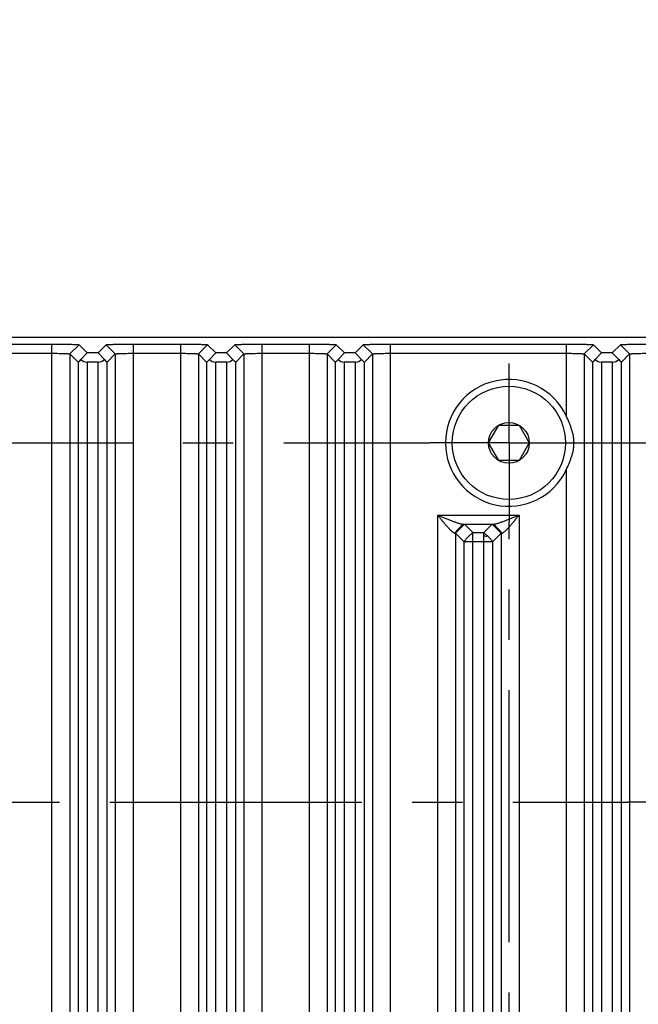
# Model space of a CAD drawing. Header units: inches. Extents: x 0 to 34, y 0 to 22.
# Tile 20 of 126: x 6.8 to 8.5, y 16.5 to 19.3. Entities that reach past the tile are written whole.
import ezdxf

# ---------------------------------------------------------------- set-up
doc = ezdxf.new("R2010")
doc.units = ezdxf.units.IN
doc.header["$LTSCALE"] = 1.87
doc.header["$MEASUREMENT"] = 0
doc.linetypes.add('CENTER', pattern=[0.6, 0.375, -0.075, 0.075, -0.075])
doc.layers.get('0').update_dxf_attribs({"linetype": 'CONTINUOUS'})
for name, color, linetype in [('02___PRT_ALL_AXES', 7, 'CONTINUOUS'), ('DEFAULT_1', 7, 'CENTER'), ('DIMENSIONS', 7, 'CONTINUOUS')]:
    doc.layers.add(name, color=color, linetype=linetype)
doc.styles.get("Standard").update_dxf_attribs({"font": 'txt', "width": 0.8})
doc.dimstyles.new('DIMSTYLE_1', dxfattribs={"dimtxt": 0.125, "dimasz": 0.18, "dimexe": 0.125, "dimexo": 0.0625, "dimgap": 0.03125, "dimtad": 0, "dimtih": 1, "dimtoh": 1, "dimdec": 3, "dimzin": 4, "dimdsep": 46, "dimtxsty": 'STANDARD', "dimblk": '_FILLED', "dimblk1": '_FILLED', "dimblk2": '_FILLED', "dimcen": 0.09, "dimadec": 0, "dimazin": 0, "dimtp": 0.001, "dimtm": 0.001, "dimtfac": 1, "dimtdec": 3, "dimtofl": 0, "dimtmove": 0, "dimatfit": 3, "dimldrblk": '_FILLED', "dimfxl": 1, "dimtolj": 1, "dimtzin": 4, "dimarcsym": 0})

# ---------------------------------------------------------------- blocks, each defined once
blk = doc.blocks.new('*D9')
at = {"layer": 'DIMENSIONS', "color": 2, "linetype": 'CONTINUOUS'}
blk.add_line((16.8716, 13.4267), (16.8716, 19.0618), dxfattribs=at)
at = {"layer": 'DIMENSIONS', "color": 2, "linetype": 'CONTINUOUS', "insert": (16.8091, 19.1243), "char_height": 0.125, "width": 1.825, "attachment_point": 1, "rotation": 90, "line_spacing_factor": 0.9}
blk.add_mtext('3X 12.485{\\Ftxt.shx;\\W1.000000;\\H0.125000; }[317.11]', dxfattribs=at)
blk = doc.blocks.new('_FILLED')
at = {"color": 0, "linetype": 'BYBLOCK'}
blk.add_solid([(0, 0), (-1, 0.174), (-1, -0.174)], dxfattribs=at)
blk = doc.blocks.new('*D19')
at = {"layer": 'DIMENSIONS', "color": 2, "linetype": 'CONTINUOUS'}
for p, q in [((16.6801, 18.8176), (16.6801, 19.0618)), ((16.8086, 18.6564), (16.6801, 18.8176)), ((16.8086, 17.4853), (16.8086, 18.6564))]:
    blk.add_line(p, q, dxfattribs=at)
at = {"layer": 'DIMENSIONS', "color": 2, "linetype": 'CONTINUOUS', "insert": (16.6176, 19.1243), "char_height": 0.125, "width": 1.825, "attachment_point": 1, "rotation": 90, "line_spacing_factor": 0.9}
blk.add_mtext('2X 12.422{\\Ftxt.shx;\\W1.000000;\\H0.125000; }[315.51]', dxfattribs=at)

msp = doc.modelspace()

# ---------------------------------------------------------------- linework, layer by layer
at = {"color": 7, "linetype": 'CONTINUOUS'}
for p, q in [((4.831, 18.3743), (16.031, 18.3743)), ((6.0612, 18.3554), (6.9087, 18.3554)), ((6.9087, 10.8053), (6.9087, 18.3554)), ((6.9843, 18.3536), (6.9587, 18.328)), ((6.9843, 18.3536), (7.007, 18.3309)), ((7.037, 18.3309), (7.0596, 18.3536)), ((7.0596, 18.3536), (7.0852, 18.328)), ((7.1352, 18.3554), (7.1352, 14.6216)), ((7.1352, 18.3554), (7.2667, 18.3554)), ((7.2667, 18.3554), (7.2667, 14.817)), ((7.3423, 18.3536), (7.3167, 18.328)), ((7.3423, 18.3536), (7.365, 18.3309)), ((7.395, 18.3309), (7.4176, 18.3536)), ((7.4176, 18.3536), (7.4432, 18.328)), ((7.4932, 18.3554), (7.4932, 14.817)), ((7.4932, 18.3554), (7.6247, 18.3554)), ((7.6247, 18.3554), (7.6247, 14.6216)), ((7.7003, 18.3536), (7.6747, 18.328)), ((7.7003, 18.3536), (7.723, 18.3309)), ((7.753, 18.3309), (7.7756, 18.3536)), ((7.7756, 18.3536), (7.8012, 18.328)), ((7.8512, 10.8053), (7.8512, 18.3554)), ((7.8512, 18.3554), (8.3407, 18.3554)), ((8.3407, 18.3554), (8.3407, 18.1553)), ((8.4163, 18.3536), (8.3907, 18.328)), ((8.4163, 18.3536), (8.439, 18.3309)), ((8.469, 18.3309), (8.4916, 18.3536)), ((8.4916, 18.3536), (8.5172, 18.328)), ((6.0612, 18.3298), (6.9087, 18.3298)), ((6.9587, 18.328), (6.9587, 10.8327)), ((6.9587, 18.328), (6.9814, 18.3053)), ((6.9892, 18.3123), (7.007, 18.3309)), ((7.037, 18.3309), (7.007, 18.3309)), ((7.037, 18.3309), (7.0547, 18.3123)), ((7.0626, 18.3053), (7.0852, 18.328)), ((7.0852, 18.328), (7.0852, 10.8327)), ((7.1352, 18.3298), (7.2667, 18.3298)), ((7.3167, 18.328), (7.3167, 14.817)), ((7.3167, 18.328), (7.3394, 18.3053)), ((7.3472, 18.3123), (7.365, 18.3309)), ((7.395, 18.3309), (7.365, 18.3309)), ((7.395, 18.3309), (7.4127, 18.3123)), ((7.4206, 18.3053), (7.4432, 18.328)), ((7.4432, 18.328), (7.4432, 14.817)), ((7.4932, 18.3298), (7.6247, 18.3298)), ((7.6747, 18.328), (7.6747, 10.8327)), ((7.6747, 18.328), (7.6974, 18.3053)), ((7.7052, 18.3123), (7.723, 18.3309)), ((7.753, 18.3309), (7.723, 18.3309)), ((7.753, 18.3309), (7.7707, 18.3123)), ((7.7786, 18.3053), (7.8012, 18.328)), ((7.8012, 18.328), (7.8012, 10.8327)), ((7.8512, 18.3298), (8.3407, 18.3298)), ((8.3907, 18.328), (8.3907, 10.8327)), ((8.3907, 18.328), (8.4134, 18.3053)), ((8.4212, 18.3123), (8.439, 18.3309)), ((8.469, 18.3309), (8.439, 18.3309)), ((8.469, 18.3309), (8.4867, 18.3123)), ((8.4946, 18.3053), (8.5172, 18.328)), ((8.5172, 18.328), (8.5172, 10.8327)), ((6.9814, 18.3053), (6.9814, 10.8553)), ((7.0064, 18.3053), (7.0064, 10.8553)), ((7.0376, 18.3053), (7.0064, 18.3053)), ((7.0376, 10.8553), (7.0376, 18.3053)), ((7.0626, 10.8553), (7.0626, 18.3053)), ((7.3394, 18.3053), (7.3394, 14.817)), ((7.3644, 18.3053), (7.3644, 14.817)), ((7.3956, 18.3053), (7.3644, 18.3053)), ((7.3956, 14.817), (7.3956, 18.3053)), ((7.4206, 14.817), (7.4206, 18.3053)), ((7.6974, 18.3053), (7.6974, 10.8553)), ((7.7224, 18.3053), (7.7224, 10.8553)), ((7.7536, 18.3053), (7.7224, 18.3053)), ((7.7536, 10.8553), (7.7536, 18.3053)), ((7.7786, 10.8553), (7.7786, 18.3053)), ((8.4134, 18.3053), (8.4134, 10.8553)), ((8.4384, 18.3053), (8.4384, 10.8553)), ((8.4696, 18.3053), (8.4384, 18.3053)), ((8.4696, 10.8553), (8.4696, 18.3053)), ((8.4946, 10.8553), (8.4946, 18.3053)), ((8.1241, 18.0803), (8.1526, 18.1295)), ((8.1526, 18.1295), (8.2094, 18.1295)), ((8.2094, 18.1295), (8.2378, 18.0803)), ((8.1526, 18.0311), (8.1241, 18.0803)), ((8.2378, 18.0803), (8.2094, 18.0311)), ((8.2094, 18.0311), (8.1526, 18.0311)), ((8.3407, 18.0053), (8.3407, 11.1553)), ((7.9827, 11.3254), (7.9827, 17.8792)), ((7.9827, 17.8792), (8.2092, 17.8792)), ((8.2092, 17.8792), (8.2092, 11.3254)), ((8.053, 17.8542), (8.0296, 17.8292)), ((8.0577, 17.8536), (8.0327, 17.8286)), ((8.053, 17.8542), (8.1389, 17.8542)), ((8.0577, 17.8536), (8.0804, 17.8309)), ((8.1116, 17.8309), (8.1342, 17.8536)), ((8.1342, 17.8536), (8.1592, 17.8286)), ((8.1389, 17.8542), (8.1624, 17.8292)), ((8.0327, 17.8286), (8.0327, 11.376)), ((8.0327, 17.8286), (8.0554, 17.8059)), ((8.0804, 17.8309), (8.0679, 17.8184)), ((8.0804, 11.3737), (8.0804, 17.8309)), ((8.0804, 17.8309), (8.1116, 17.8309)), ((8.1116, 11.3737), (8.1116, 17.8309)), ((8.1116, 17.8309), (8.1241, 17.8184)), ((8.1366, 17.8059), (8.1592, 17.8286)), ((8.1592, 17.8286), (8.1592, 11.376)), ((8.0679, 17.8184), (8.0554, 17.8059)), ((8.0554, 17.8059), (8.0554, 11.3987)), ((8.0554, 17.8059), (8.0804, 17.8059)), ((8.0804, 17.8059), (8.1116, 17.8059)), ((8.1116, 17.8059), (8.1366, 17.8059)), ((8.1241, 17.8184), (8.1366, 17.8059)), ((8.1366, 11.3987), (8.1366, 17.8059))]:
    msp.add_line(p, q, dxfattribs=at)
for radius in [0.1575, 0.0568]:
    msp.add_circle((8.181, 18.0803), radius, dxfattribs=at)
for radius, start, end in [(0.1765, 25.1499, 334.8501), (0.2672, 254.4389, 256.6513)]:
    msp.add_arc((8.181, 18.0803), radius, start, end, dxfattribs=at)
for centre, major_axis, ratio, start_param, end_param in [((7.0064, 18.3303), (0.025, 0.025), 0.024425, -3.141607, -2.35094), ((7.0064, 18.3309), (0, 0.0256), 0.975859, -3.897287, -3.141593), ((7.0376, 18.3309), (0, 0.0256), 0.975859, -3.141593, -2.385899), ((7.0376, 18.3303), (-0.025, 0.025), 0.024425, -3.932246, -3.141578), ((7.3644, 18.3303), (0.025, 0.025), 0.024425, -3.141607, -2.35094), ((7.3644, 18.3309), (0, 0.0256), 0.975859, -3.897287, -3.141593), ((7.3956, 18.3309), (0, 0.0256), 0.975859, -3.141593, -2.385899), ((7.3956, 18.3303), (-0.025, 0.025), 0.024425, -3.932246, -3.141578), ((7.7224, 18.3303), (0.025, 0.025), 0.024425, -3.141607, -2.35094), ((7.7224, 18.3309), (0, 0.0256), 0.975859, -3.897287, -3.141593), ((7.7536, 18.3309), (0, 0.0256), 0.975859, -3.141593, -2.385899), ((7.7536, 18.3303), (-0.025, 0.025), 0.024425, -3.932246, -3.141578), ((8.4384, 18.3303), (0.025, 0.025), 0.024425, -3.141607, -2.35094), ((8.4384, 18.3309), (0, 0.0256), 0.975859, -3.897287, -3.141593), ((8.4696, 18.3309), (0, 0.0256), 0.975859, -3.141593, -2.385899), ((8.4696, 18.3303), (-0.025, 0.025), 0.024425, -3.932246, -3.141578)]:
    msp.add_ellipse(centre, major_axis=major_axis, ratio=ratio, start_param=start_param, end_param=end_param, dxfattribs=at)
for points, knots in [([(6.9087, 18.3554), (6.9135, 18.3554), (6.923, 18.3554), (6.9368, 18.3553), (6.9478, 18.3551), (6.956, 18.355), (6.9616, 18.3548), (6.9666, 18.3547), (6.971, 18.3546), (6.9749, 18.3544), (6.9777, 18.3543), (6.9796, 18.3542), (6.9808, 18.3541), (6.9818, 18.354), (6.9827, 18.3539), (6.9834, 18.3538), (6.9839, 18.3538), (6.9842, 18.3537), (6.9843, 18.3536), (6.9843, 18.3536)], [0, 0, 0, 0, 0.189589, 0.374814, 0.547713, 0.627052, 0.700323, 0.766632, 0.825478, 0.876462, 0.919187, 0.937329, 0.953257, 0.966924, 0.978283, 0.987288, 0.9939, 0.998101, 1, 1, 1, 1]), ([(7.0596, 18.3536), (7.0596, 18.3536), (7.0598, 18.3537), (7.0601, 18.3538), (7.0606, 18.3538), (7.0613, 18.3539), (7.0622, 18.354), (7.0633, 18.3541), (7.0645, 18.3542), (7.0665, 18.3543), (7.0693, 18.3544), (7.0732, 18.3546), (7.0777, 18.3547), (7.0828, 18.3549), (7.0883, 18.355), (7.0965, 18.3551), (7.1075, 18.3553), (7.1212, 18.3554), (7.1305, 18.3554), (7.1352, 18.3554)], [0, 0, 0, 0, 0.002034, 0.00643, 0.01328, 0.022561, 0.034226, 0.048224, 0.064504, 0.083011, 0.126483, 0.178201, 0.23772, 0.304592, 0.378274, 0.457823, 0.630357, 0.813861, 1, 1, 1, 1]), ([(7.2667, 18.3554), (7.2715, 18.3554), (7.281, 18.3554), (7.2948, 18.3553), (7.3058, 18.3551), (7.314, 18.355), (7.3196, 18.3548), (7.3246, 18.3547), (7.329, 18.3546), (7.3329, 18.3544), (7.3357, 18.3543), (7.3376, 18.3542), (7.3388, 18.3541), (7.3398, 18.354), (7.3407, 18.3539), (7.3414, 18.3538), (7.3419, 18.3538), (7.3422, 18.3537), (7.3423, 18.3536), (7.3423, 18.3536)], [0, 0, 0, 0, 0.189589, 0.374814, 0.547713, 0.627052, 0.700323, 0.766632, 0.825478, 0.876462, 0.919187, 0.937329, 0.953257, 0.966924, 0.978283, 0.987288, 0.9939, 0.998101, 1, 1, 1, 1]), ([(7.4176, 18.3536), (7.4176, 18.3536), (7.4178, 18.3537), (7.4181, 18.3538), (7.4186, 18.3538), (7.4193, 18.3539), (7.4202, 18.354), (7.4213, 18.3541), (7.4225, 18.3542), (7.4245, 18.3543), (7.4273, 18.3544), (7.4312, 18.3546), (7.4357, 18.3547), (7.4408, 18.3549), (7.4463, 18.355), (7.4545, 18.3551), (7.4655, 18.3553), (7.4792, 18.3554), (7.4885, 18.3554), (7.4932, 18.3554)], [0, 0, 0, 0, 0.002034, 0.00643, 0.01328, 0.022561, 0.034226, 0.048224, 0.064504, 0.083011, 0.126483, 0.178201, 0.23772, 0.304592, 0.378274, 0.457823, 0.630357, 0.813861, 1, 1, 1, 1]), ([(7.6247, 18.3554), (7.6295, 18.3554), (7.639, 18.3554), (7.6528, 18.3553), (7.6638, 18.3551), (7.672, 18.355), (7.6776, 18.3548), (7.6826, 18.3547), (7.687, 18.3546), (7.6909, 18.3544), (7.6937, 18.3543), (7.6956, 18.3542), (7.6968, 18.3541), (7.6978, 18.354), (7.6987, 18.3539), (7.6994, 18.3538), (7.6999, 18.3538), (7.7002, 18.3537), (7.7003, 18.3536), (7.7003, 18.3536)], [0, 0, 0, 0, 0.189589, 0.374814, 0.547713, 0.627052, 0.700323, 0.766632, 0.825478, 0.876462, 0.919187, 0.937329, 0.953257, 0.966924, 0.978283, 0.987288, 0.9939, 0.998101, 1, 1, 1, 1]), ([(7.7756, 18.3536), (7.7756, 18.3536), (7.7758, 18.3537), (7.7761, 18.3538), (7.7766, 18.3538), (7.7773, 18.3539), (7.7782, 18.354), (7.7793, 18.3541), (7.7805, 18.3542), (7.7825, 18.3543), (7.7853, 18.3544), (7.7892, 18.3546), (7.7937, 18.3547), (7.7988, 18.3549), (7.8043, 18.355), (7.8125, 18.3551), (7.8235, 18.3553), (7.8372, 18.3554), (7.8465, 18.3554), (7.8512, 18.3554)], [0, 0, 0, 0, 0.002034, 0.00643, 0.01328, 0.022561, 0.034226, 0.048224, 0.064504, 0.083011, 0.126483, 0.178201, 0.23772, 0.304592, 0.378274, 0.457823, 0.630357, 0.813861, 1, 1, 1, 1]), ([(8.3407, 18.3554), (8.3455, 18.3554), (8.355, 18.3554), (8.3688, 18.3553), (8.3798, 18.3551), (8.388, 18.355), (8.3936, 18.3548), (8.3986, 18.3547), (8.403, 18.3546), (8.4069, 18.3544), (8.4097, 18.3543), (8.4116, 18.3542), (8.4128, 18.3541), (8.4138, 18.354), (8.4147, 18.3539), (8.4154, 18.3538), (8.4159, 18.3538), (8.4162, 18.3537), (8.4163, 18.3536), (8.4163, 18.3536)], [0, 0, 0, 0, 0.189589, 0.374814, 0.547713, 0.627052, 0.700323, 0.766632, 0.825478, 0.876462, 0.919187, 0.937329, 0.953257, 0.966924, 0.978283, 0.987288, 0.9939, 0.998101, 1, 1, 1, 1]), ([(8.4916, 18.3536), (8.4916, 18.3536), (8.4918, 18.3537), (8.4921, 18.3538), (8.4926, 18.3538), (8.4933, 18.3539), (8.4942, 18.354), (8.4953, 18.3541), (8.4965, 18.3542), (8.4985, 18.3543), (8.5013, 18.3544), (8.5052, 18.3546), (8.5097, 18.3547), (8.5148, 18.3549), (8.5203, 18.355), (8.5285, 18.3551), (8.5395, 18.3553), (8.5532, 18.3554), (8.5625, 18.3554), (8.5672, 18.3554)], [0, 0, 0, 0, 0.002034, 0.00643, 0.01328, 0.022561, 0.034226, 0.048224, 0.064504, 0.083011, 0.126483, 0.178201, 0.23772, 0.304592, 0.378274, 0.457823, 0.630357, 0.813861, 1, 1, 1, 1]), ([(6.9087, 18.3298), (6.9119, 18.3297), (6.9182, 18.3297), (6.9274, 18.3297), (6.9358, 18.3295), (6.9423, 18.3293), (6.9468, 18.3291), (6.9498, 18.329), (6.9523, 18.3288), (6.9544, 18.3287), (6.9562, 18.3285), (6.9573, 18.3283), (6.958, 18.3282), (6.9583, 18.3281), (6.9586, 18.328), (6.9587, 18.328), (6.9587, 18.328)], [0, 0, 0, 0, 0.191475, 0.376571, 0.547348, 0.697638, 0.763328, 0.821933, 0.872948, 0.915877, 0.950283, 0.975912, 0.985369, 0.99255, 0.99743, 1, 1, 1, 1]), ([(7.0852, 18.328), (7.0853, 18.328), (7.0854, 18.328), (7.0856, 18.3281), (7.086, 18.3282), (7.0867, 18.3283), (7.0878, 18.3285), (7.0895, 18.3287), (7.0916, 18.3288), (7.0942, 18.329), (7.0971, 18.3291), (7.1017, 18.3293), (7.1081, 18.3295), (7.1166, 18.3297), (7.1257, 18.3297), (7.132, 18.3297), (7.1352, 18.3298)], [0, 0, 0, 0, 0.002609, 0.007505, 0.014691, 0.024149, 0.049773, 0.084175, 0.127107, 0.178132, 0.236749, 0.302444, 0.452739, 0.623495, 0.808549, 1, 1, 1, 1]), ([(7.2667, 18.3298), (7.2699, 18.3297), (7.2762, 18.3297), (7.2854, 18.3297), (7.2938, 18.3295), (7.3003, 18.3293), (7.3048, 18.3291), (7.3078, 18.329), (7.3103, 18.3288), (7.3124, 18.3287), (7.3142, 18.3285), (7.3153, 18.3283), (7.316, 18.3282), (7.3163, 18.3281), (7.3166, 18.328), (7.3167, 18.328), (7.3167, 18.328)], [0, 0, 0, 0, 0.191475, 0.376571, 0.547348, 0.697638, 0.763328, 0.821933, 0.872948, 0.915877, 0.950283, 0.975912, 0.985369, 0.99255, 0.99743, 1, 1, 1, 1]), ([(7.4432, 18.328), (7.4433, 18.328), (7.4434, 18.328), (7.4436, 18.3281), (7.444, 18.3282), (7.4447, 18.3283), (7.4458, 18.3285), (7.4475, 18.3287), (7.4496, 18.3288), (7.4522, 18.329), (7.4551, 18.3291), (7.4597, 18.3293), (7.4661, 18.3295), (7.4746, 18.3297), (7.4837, 18.3297), (7.49, 18.3297), (7.4932, 18.3298)], [0, 0, 0, 0, 0.002609, 0.007505, 0.014691, 0.024149, 0.049773, 0.084175, 0.127107, 0.178132, 0.236749, 0.302444, 0.452739, 0.623495, 0.808549, 1, 1, 1, 1]), ([(7.6247, 18.3298), (7.6279, 18.3297), (7.6342, 18.3297), (7.6434, 18.3297), (7.6518, 18.3295), (7.6583, 18.3293), (7.6628, 18.3291), (7.6658, 18.329), (7.6683, 18.3288), (7.6704, 18.3287), (7.6722, 18.3285), (7.6733, 18.3283), (7.674, 18.3282), (7.6743, 18.3281), (7.6746, 18.328), (7.6747, 18.328), (7.6747, 18.328)], [0, 0, 0, 0, 0.191475, 0.376571, 0.547348, 0.697638, 0.763328, 0.821933, 0.872948, 0.915877, 0.950283, 0.975912, 0.985369, 0.99255, 0.99743, 1, 1, 1, 1]), ([(7.8012, 18.328), (7.8013, 18.328), (7.8014, 18.328), (7.8016, 18.3281), (7.802, 18.3282), (7.8027, 18.3283), (7.8038, 18.3285), (7.8055, 18.3287), (7.8076, 18.3288), (7.8102, 18.329), (7.8131, 18.3291), (7.8177, 18.3293), (7.8241, 18.3295), (7.8326, 18.3297), (7.8417, 18.3297), (7.848, 18.3297), (7.8512, 18.3298)], [0, 0, 0, 0, 0.002609, 0.007505, 0.014691, 0.024149, 0.049773, 0.084175, 0.127107, 0.178132, 0.236749, 0.302444, 0.452739, 0.623495, 0.808549, 1, 1, 1, 1]), ([(8.3407, 18.3298), (8.3439, 18.3297), (8.3502, 18.3297), (8.3594, 18.3297), (8.3678, 18.3295), (8.3743, 18.3293), (8.3788, 18.3291), (8.3818, 18.329), (8.3843, 18.3288), (8.3864, 18.3287), (8.3882, 18.3285), (8.3893, 18.3283), (8.39, 18.3282), (8.3903, 18.3281), (8.3906, 18.328), (8.3907, 18.328), (8.3907, 18.328)], [0, 0, 0, 0, 0.191475, 0.376571, 0.547348, 0.697638, 0.763328, 0.821933, 0.872948, 0.915877, 0.950283, 0.975912, 0.985369, 0.99255, 0.99743, 1, 1, 1, 1]), ([(8.5172, 18.328), (8.5173, 18.328), (8.5174, 18.328), (8.5176, 18.3281), (8.518, 18.3282), (8.5187, 18.3283), (8.5198, 18.3285), (8.5215, 18.3287), (8.5236, 18.3288), (8.5262, 18.329), (8.5291, 18.3291), (8.5337, 18.3293), (8.5401, 18.3295), (8.5486, 18.3297), (8.5577, 18.3297), (8.564, 18.3297), (8.5672, 18.3298)], [0, 0, 0, 0, 0.002609, 0.007505, 0.014691, 0.024149, 0.049773, 0.084175, 0.127107, 0.178132, 0.236749, 0.302444, 0.452739, 0.623495, 0.808549, 1, 1, 1, 1]), ([(8.3407, 18.0053), (8.3435, 18.0113), (8.3475, 18.0202), (8.3523, 18.0325), (8.3567, 18.0448), (8.3602, 18.0575), (8.362, 18.0705), (8.3625, 18.0803), (8.362, 18.0902), (8.3602, 18.1032), (8.3567, 18.1158), (8.3523, 18.1282), (8.3475, 18.1404), (8.3435, 18.1494), (8.3407, 18.1553)], [0, 0, 0, 0, 0.125047, 0.187523, 0.249992, 0.374699, 0.437218, 0.499999, 0.562782, 0.625304, 0.750009, 0.812476, 0.874953, 1, 1, 1, 1]), ([(7.9827, 17.8792), (7.9848, 17.8765), (7.989, 17.8714), (7.9954, 17.8637), (8.0017, 17.8562), (8.0078, 17.8489), (8.0129, 17.8432), (8.0169, 17.8389), (8.0198, 17.836), (8.0225, 17.8335), (8.0251, 17.8314), (8.0274, 17.8299), (8.0289, 17.8292), (8.0296, 17.8292)], [0, 0, 0, 0, 0.14562, 0.290363, 0.432938, 0.571722, 0.704291, 0.767104, 0.826496, 0.881053, 0.929413, 0.969643, 1, 1, 1, 1]), ([(7.9827, 17.8792), (7.989, 17.8767), (7.9983, 17.8728), (8.0107, 17.8678), (8.0198, 17.8643), (8.0288, 17.8609), (8.0374, 17.8578), (8.0444, 17.8557), (8.0495, 17.8545), (8.0519, 17.8542), (8.053, 17.8542)], [0, 0, 0, 0, 0.269788, 0.403441, 0.535337, 0.664343, 0.78844, 0.903591, 0.955247, 1, 1, 1, 1]), ([(8.1389, 17.8542), (8.14, 17.8542), (8.1424, 17.8545), (8.1476, 17.8557), (8.1545, 17.8578), (8.1632, 17.8609), (8.1721, 17.8643), (8.1813, 17.8678), (8.1937, 17.8728), (8.203, 17.8767), (8.2092, 17.8792)], [0, 0, 0, 0, 0.044715, 0.096395, 0.211565, 0.33565, 0.464658, 0.596557, 0.73021, 1, 1, 1, 1]), ([(8.1624, 17.8292), (8.1631, 17.8292), (8.1646, 17.8299), (8.1669, 17.8314), (8.1694, 17.8335), (8.1722, 17.836), (8.175, 17.8389), (8.179, 17.8432), (8.1841, 17.8489), (8.1903, 17.8562), (8.1965, 17.8637), (8.2029, 17.8714), (8.2071, 17.8765), (8.2092, 17.8792)], [0, 0, 0, 0, 0.030336, 0.07058, 0.118961, 0.173522, 0.232907, 0.295711, 0.428279, 0.567065, 0.709638, 0.85438, 1, 1, 1, 1]), ([(8.053, 17.8542), (8.0537, 17.8541), (8.0548, 17.854), (8.0561, 17.8539), (8.0569, 17.8538), (8.0573, 17.8537), (8.0576, 17.8537), (8.0577, 17.8536), (8.0577, 17.8536)], [0, 0, 0, 0, 0.408065, 0.710394, 0.821886, 0.907006, 0.966024, 1, 1, 1, 1]), ([(8.1342, 17.8536), (8.1343, 17.8536), (8.1344, 17.8537), (8.1347, 17.8537), (8.1351, 17.8538), (8.1359, 17.8539), (8.1372, 17.854), (8.1383, 17.8541), (8.1389, 17.8542)], [0, 0, 0, 0, 0.033976, 0.092994, 0.178114, 0.289606, 0.591935, 1, 1, 1, 1]), ([(8.0296, 17.8292), (8.03, 17.8291), (8.0308, 17.829), (8.0317, 17.8289), (8.0323, 17.8288), (8.0326, 17.8287), (8.0327, 17.8286), (8.0327, 17.8286)], [0, 0, 0, 0, 0.403997, 0.704234, 0.901262, 0.96209, 1, 1, 1, 1]), ([(8.1592, 17.8286), (8.1592, 17.8286), (8.1593, 17.8287), (8.1596, 17.8288), (8.1602, 17.8289), (8.1612, 17.829), (8.1619, 17.8291), (8.1624, 17.8292)], [0, 0, 0, 0, 0.03791, 0.098738, 0.295766, 0.596003, 1, 1, 1, 1])]:
    msp.add_open_spline(points, degree=3, knots=knots, dxfattribs=at)
at = {"layer": '02___PRT_ALL_AXES', "color": 7, "linetype": 'CENTER'}
for p in [(5.948, 17.0803), (8.812, 17.0803)]:
    msp.add_line(p, (8.512, 17.0803), dxfattribs=at)
at = {"layer": 'DEFAULT_1', "color": 7, "linetype": 'CENTER'}
for p, q in [((8.1816, 18.0803), (8.1816, 18.3013)), ((6.432, 18.0803), (7.9606, 18.0803)), ((8.1816, 18.0803), (7.9606, 18.0803)), ((8.1816, 18.0803), (8.1816, 17.8593)), ((8.1816, 18.0803), (10.0104, 18.0803)), ((8.1816, 11.0803), (8.1816, 17.8593))]:
    msp.add_line(p, q, dxfattribs=at)

# ---------------------------------------------------------------- dimensions: what is measured, and where the dimension line sits
at = {"layer": 'DIMENSIONS', "color": 2, "linetype": 'CONTINUOUS'}
for feature_location, offset, dtype, origin, text, picture, middle in [((16.8716, 13.4267), (0, 5.635), 1, (4.387, 13.3642), '3X <>', '*D9', (16.8716, 20.0368)), ((16.8085703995, 17.4853210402), (-0.1285091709, 1.5764595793), 0, (4.3870146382, 17.4228210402), '2X <>', '*D19', (16.6800612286, 20.0367806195))]:
    dim = msp.add_ordinate_dim(feature_location=feature_location, offset=offset, dtype=dtype, origin=origin, text=text, dimstyle='DIMSTYLE_1', dxfattribs=at)
    dim.commit()
    dim.dimension.update_dxf_attribs({"geometry": picture, "text_midpoint": middle})

doc.saveas('drawing.dxf')
